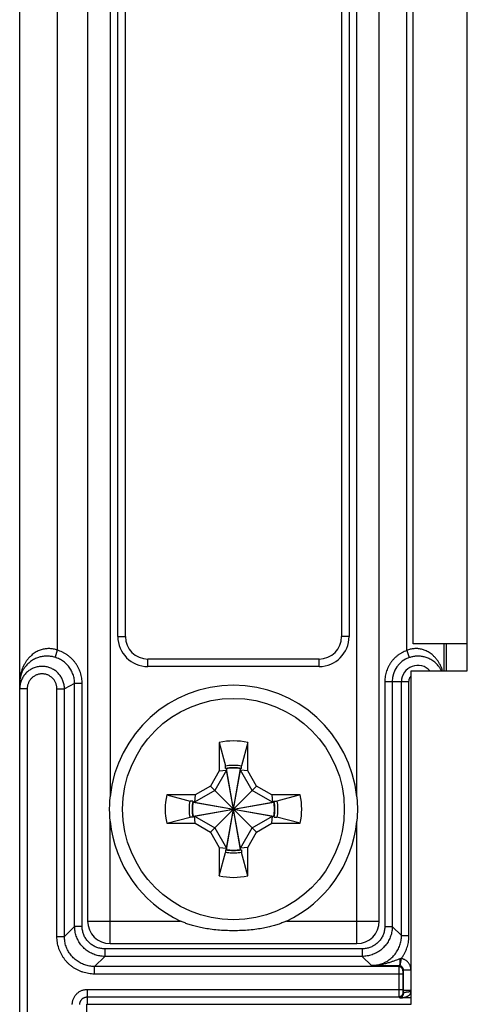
# Model space of a CAD drawing. Header units: inches. Extents: x 0.2 to 16.8, y 0.1 to 10.8.
# Tile 11 of 15: x 9.5 to 10.1, y 4.3 to 5.6. Entities that reach past the tile are written whole.
import ezdxf

# ---------------------------------------------------------------- set-up
doc = ezdxf.new("R2010")
doc.units = ezdxf.units.IN
doc.header["$LTSCALE"] = 0.935
doc.header["$MEASUREMENT"] = 0
doc.layers.get('0').update_dxf_attribs({"linetype": 'CONTINUOUS'})

msp = doc.modelspace()

# ---------------------------------------------------------------- linework, layer by layer
at = {"color": 7, "linetype": 'CONTINUOUS'}
for p, q in [((9.4775, 4.0114), (9.4775, 7.2604)), ((9.568, 6.8351), (9.568, 4.4367)), ((9.9564, 4.4367), (9.9564, 6.8351)), ((9.598, 6.6697), (9.598, 4.6021)), ((9.9264, 4.6021), (9.9264, 6.6697)), ((10.0736, 4.77), (10.0736, 6.5)), ((9.5275, 6.474), (9.5275, 4.7978)), ((9.9929, 4.7972), (9.9929, 6.4745)), ((9.6082, 4.8159), (9.6082, 6.4559)), ((9.6182, 4.8159), (9.6182, 6.4559)), ((9.9062, 6.4559), (9.9062, 4.8159)), ((9.9162, 6.4559), (9.9162, 4.8159)), ((10.0016, 4.806), (10.0016, 6.464)), ((9.6082, 4.8159), (9.6182, 4.8159)), ((9.9162, 4.8159), (9.9062, 4.8159)), ((10.0736, 4.806), (10.0016, 4.806)), ((10.0429, 4.77), (10.0429, 4.806)), ((10.0458, 4.77), (10.0458, 4.806)), ((9.5275, 4.7978), (9.5246, 4.7882)), ((9.9929, 4.7972), (9.9962, 4.7878)), ((9.6482, 4.7759), (9.6482, 4.7859)), ((9.8762, 4.7859), (9.6482, 4.7859)), ((9.8762, 4.7759), (9.8762, 4.7859)), ((9.8762, 4.7759), (9.6482, 4.7759)), ((9.999, 4.326), (9.999, 4.77)), ((9.999, 4.77), (10.0736, 4.77)), ((9.5507, 4.7532), (9.5371, 4.7464)), ((9.5507, 4.4297), (9.5507, 4.7532)), ((9.5607, 4.7532), (9.5507, 4.7532)), ((9.5607, 4.4297), (9.5607, 4.7532)), ((9.9637, 4.7559), (9.9637, 4.4297)), ((9.9637, 4.7559), (9.9959, 4.7559)), ((9.9737, 4.7559), (9.9737, 4.4297)), ((9.9859, 4.4174), (9.9859, 4.7559)), ((9.9959, 4.4174), (9.9959, 4.7559)), ((9.4875, 4.7464), (9.4775, 4.7464)), ((9.4875, 4.7464), (9.4875, 4.0114)), ((9.5271, 4.4161), (9.5271, 4.7464)), ((9.5271, 4.7464), (9.5371, 4.7464)), ((9.5371, 4.4161), (9.5371, 4.7464)), ((9.7433, 4.6748), (9.7517, 4.6437)), ((9.7433, 4.6748), (9.7433, 4.6371)), ((9.7811, 4.6748), (9.7728, 4.6437)), ((9.7811, 4.6371), (9.7811, 4.6748)), ((9.7433, 4.6371), (9.7315, 4.6166)), ((9.7528, 4.6377), (9.7373, 4.6109)), ((9.7433, 4.6371), (9.7528, 4.6377)), ((9.7517, 4.64), (9.7517, 4.6437)), ((9.7526, 4.6402), (9.7528, 4.6396)), ((9.7717, 4.5321), (9.7528, 4.6396)), ((9.7528, 4.6396), (9.7528, 4.6377)), ((9.7528, 4.5321), (9.7717, 4.6396)), ((9.7717, 4.534), (9.7528, 4.6377)), ((9.7528, 4.534), (9.7717, 4.6377)), ((9.7718, 4.6402), (9.7717, 4.6396)), ((9.7717, 4.6377), (9.7717, 4.6396)), ((9.7872, 4.6109), (9.7717, 4.6377)), ((9.7811, 4.6371), (9.7717, 4.6377)), ((9.7728, 4.64), (9.7728, 4.6437)), ((9.7929, 4.6166), (9.7811, 4.6371)), ((9.7373, 4.6109), (9.7104, 4.5953)), ((9.7315, 4.6166), (9.7111, 4.6048)), ((9.7315, 4.6166), (9.7929, 4.5552)), ((9.7315, 4.5552), (9.7929, 4.6166)), ((9.8141, 4.5953), (9.7872, 4.6109)), ((9.8134, 4.6048), (9.7929, 4.6166)), ((9.6733, 4.6048), (9.7044, 4.5964)), ((9.7111, 4.6048), (9.6733, 4.6048)), ((9.7081, 4.5964), (9.7044, 4.5964)), ((9.708, 4.5955), (9.7085, 4.5953)), ((9.7085, 4.5953), (9.816, 4.5764)), ((9.7104, 4.5953), (9.7085, 4.5953)), ((9.7085, 4.5764), (9.816, 4.5953)), ((9.7111, 4.6048), (9.7104, 4.5953)), ((9.7104, 4.5953), (9.8141, 4.5764)), ((9.7104, 4.5764), (9.8141, 4.5953)), ((9.8134, 4.6048), (9.8141, 4.5953)), ((9.8512, 4.6048), (9.8134, 4.6048)), ((9.816, 4.5953), (9.8141, 4.5953)), ((9.8165, 4.5955), (9.816, 4.5953)), ((9.8163, 4.5964), (9.8201, 4.5964)), ((9.8512, 4.6048), (9.8201, 4.5964)), ((9.598, 4.4067), (9.598, 4.5697)), ((9.6733, 4.567), (9.7044, 4.5753)), ((9.6733, 4.567), (9.7111, 4.567)), ((9.7081, 4.5753), (9.7044, 4.5753)), ((9.708, 4.5763), (9.7085, 4.5764)), ((9.7085, 4.5764), (9.7104, 4.5764)), ((9.7104, 4.5764), (9.7373, 4.5609)), ((9.7111, 4.567), (9.7104, 4.5764)), ((9.7111, 4.567), (9.7315, 4.5552)), ((9.7872, 4.5609), (9.8141, 4.5764)), ((9.7929, 4.5552), (9.8134, 4.567)), ((9.8134, 4.567), (9.8141, 4.5764)), ((9.8134, 4.567), (9.8512, 4.567)), ((9.8141, 4.5764), (9.816, 4.5764)), ((9.8165, 4.5763), (9.816, 4.5764)), ((9.8163, 4.5753), (9.8201, 4.5753)), ((9.8512, 4.567), (9.8201, 4.5753)), ((9.9264, 4.4067), (9.9264, 4.5697)), ((9.7315, 4.5552), (9.7433, 4.5347)), ((9.7373, 4.5609), (9.7528, 4.534)), ((9.7717, 4.534), (9.7872, 4.5609)), ((9.7811, 4.5347), (9.7929, 4.5552)), ((9.7433, 4.5347), (9.7433, 4.4969)), ((9.7433, 4.5347), (9.7528, 4.534)), ((9.7433, 4.4969), (9.7517, 4.528)), ((9.7517, 4.5318), (9.7517, 4.528)), ((9.7526, 4.5316), (9.7528, 4.5321)), ((9.7528, 4.534), (9.7528, 4.5321)), ((9.7811, 4.5347), (9.7717, 4.534)), ((9.7717, 4.5321), (9.7717, 4.534)), ((9.7718, 4.5316), (9.7717, 4.5321)), ((9.7728, 4.5318), (9.7728, 4.528)), ((9.7811, 4.4969), (9.7728, 4.528)), ((9.7811, 4.4969), (9.7811, 4.5347)), ((9.568, 4.4367), (9.6918, 4.4367)), ((9.8327, 4.4367), (9.9564, 4.4367)), ((9.5371, 4.4161), (9.5507, 4.4297)), ((9.5607, 4.4297), (9.5507, 4.4297)), ((9.9637, 4.4297), (9.9737, 4.4297)), ((9.9859, 4.4174), (9.9737, 4.4297)), ((9.5271, 4.4161), (9.5371, 4.4161)), ((9.9859, 4.4174), (9.9959, 4.4174)), ((9.5907, 4.3997), (9.5907, 4.3897)), ((9.9337, 4.3997), (9.5907, 4.3997)), ((9.598, 4.4067), (9.9264, 4.4067)), ((9.9337, 4.3997), (9.9337, 4.3897)), ((9.5771, 4.3761), (9.5907, 4.3897)), ((9.9337, 4.3897), (9.5907, 4.3897)), ((9.946, 4.3775), (9.9337, 4.3897)), ((9.9854, 4.3868), (9.9839, 4.3769)), ((9.5771, 4.3661), (9.5771, 4.3761)), ((9.9823, 4.3761), (9.5771, 4.3761)), ((9.9831, 4.3769), (9.9823, 4.3761)), ((9.9886, 4.3714), (9.9878, 4.3706)), ((9.9986, 4.3714), (9.9886, 4.3714)), ((9.9886, 4.3443), (9.9886, 4.3714)), ((9.9986, 4.3443), (9.9986, 4.3714)), ((9.9877, 4.3661), (9.5771, 4.3661)), ((9.9822, 4.3661), (9.9822, 4.3456)), ((9.9877, 4.3661), (9.9877, 4.3456)), ((9.5675, 4.3456), (9.5675, 4.326)), ((9.5675, 4.3456), (9.9877, 4.3456)), ((9.999, 4.3443), (9.9886, 4.3443)), ((9.5675, 4.3356), (9.9823, 4.3356)), ((9.9823, 4.3356), (9.9836, 4.3343)), ((9.999, 4.3343), (9.9836, 4.3343)), ((9.9878, 4.3411), (9.9886, 4.3403)), ((9.567, 3.7964), (9.567, 4.326)), ((9.567, 4.326), (9.999, 4.326))]:
    msp.add_line(p, q, dxfattribs=at)
msp.add_circle((9.7622, 4.5859), 0.1476, dxfattribs=at)
for centre, radius, start, end in [((9.6482, 4.8159), 0.04, 180, 270), ((9.6482, 4.8159), 0.03, 180, 270), ((9.8762, 4.8159), 0.03, 270, 360), ((9.8762, 4.8159), 0.04, 270, 360), ((10.0075, 4.7559), 0.0339, 109.4366, 180), ((10.0075, 4.7559), 0.0216, 40.8804, 180), ((9.7622, 4.5859), 0.165, 5.6297, 174.3703), ((9.7622, 4.5859), 0.0909, 78.007, 101.993), ((9.7622, 4.5859), 0.0551, 78.9667, 101.0333), ((9.7622, 4.5859), 0.0546, 80.0284, 99.9716), ((9.7622, 4.5859), 0.0909, 168.007, 191.993), ((9.7622, 4.5859), 0.0551, 168.9667, 191.0333), ((9.7622, 4.5859), 0.0546, 170.0284, 189.9716), ((9.7622, 4.5859), 0.0546, 350.0284, 9.9716), ((9.7622, 4.5859), 0.0551, 348.9667, 11.0333), ((9.7622, 4.5859), 0.0909, 348.007, 11.993), ((9.7622, 4.5859), 0.165, 185.6297, 244.7248), ((9.7622, 4.5859), 0.165, 295.2752, 354.3703), ((9.7622, 4.5859), 0.0551, 258.9667, 281.0333), ((9.7622, 4.5859), 0.0546, 260.0284, 279.9716), ((9.7622, 4.5859), 0.0909, 258.007, 281.993), ((9.598, 4.4367), 0.03, 180.0407, 269.9593), ((9.9264, 4.4367), 0.03, 270.0407, 359.9593)]:
    msp.add_arc(centre, radius, start, end, dxfattribs=at)
for points, knots in [([(9.5275, 4.7978), (9.5267, 4.7981), (9.5251, 4.7986), (9.5226, 4.7992), (9.5201, 4.7996), (9.5176, 4.7998), (9.515, 4.7998), (9.5125, 4.7996), (9.5099, 4.7992), (9.5073, 4.7986), (9.5047, 4.7978), (9.5021, 4.7967), (9.4995, 4.7954), (9.4968, 4.7938), (9.4942, 4.7918), (9.4917, 4.7895), (9.4892, 4.7869), (9.4868, 4.7839), (9.4846, 4.7805), (9.4825, 4.7768), (9.4808, 4.7727), (9.4794, 4.7683), (9.4783, 4.7637), (9.4777, 4.7595), (9.4776, 4.7569), (9.4775, 4.7559)], [0, 0, 0, 0, 0.033804, 0.067312, 0.100614, 0.13379, 0.166924, 0.200251, 0.234114, 0.268821, 0.304626, 0.341755, 0.380459, 0.421007, 0.46366, 0.508631, 0.556122, 0.606289, 0.659222, 0.714936, 0.773298, 0.834025, 0.896605, 0.96056, 1, 1, 1, 1]), ([(9.5246, 4.7882), (9.5238, 4.7884), (9.5223, 4.7889), (9.5198, 4.7893), (9.5174, 4.7896), (9.5149, 4.7898), (9.5125, 4.7898), (9.51, 4.7896), (9.5075, 4.7893), (9.5049, 4.7887), (9.5023, 4.788), (9.4997, 4.787), (9.4971, 4.7859), (9.4945, 4.7844), (9.492, 4.7827), (9.4895, 4.7806), (9.487, 4.7783), (9.4848, 4.7756), (9.4827, 4.7726), (9.4809, 4.7693), (9.4794, 4.7658), (9.4783, 4.762), (9.4778, 4.7586), (9.4776, 4.7566), (9.4776, 4.7559)], [0, 0, 0, 0, 0.037537, 0.074937, 0.112296, 0.149696, 0.187225, 0.225129, 0.263732, 0.303298, 0.344001, 0.386011, 0.429513, 0.474682, 0.521684, 0.57067, 0.621739, 0.674904, 0.73015, 0.787333, 0.846252, 0.906469, 0.967639, 1, 1, 1, 1]), ([(9.5607, 4.7532), (9.5607, 4.7544), (9.5606, 4.7569), (9.5601, 4.7606), (9.5594, 4.7642), (9.5584, 4.7678), (9.557, 4.7713), (9.5555, 4.7747), (9.5536, 4.7779), (9.5515, 4.781), (9.5492, 4.7839), (9.5466, 4.7866), (9.5438, 4.7891), (9.5408, 4.7914), (9.5377, 4.7934), (9.5344, 4.7951), (9.531, 4.7966), (9.5287, 4.7974), (9.5275, 4.7978)], [0, 0, 0, 0, 0.062246, 0.124761, 0.187421, 0.250095, 0.3127, 0.375279, 0.437886, 0.500494, 0.563055, 0.625584, 0.688161, 0.750829, 0.813483, 0.875987, 0.938207, 1, 1, 1, 1]), ([(9.9929, 4.7972), (9.9918, 4.7968), (9.9896, 4.796), (9.9864, 4.7944), (9.9833, 4.7925), (9.9804, 4.7904), (9.9776, 4.788), (9.9751, 4.7855), (9.9728, 4.7827), (9.9707, 4.7798), (9.9688, 4.7767), (9.9673, 4.7734), (9.966, 4.7701), (9.9649, 4.7666), (9.9642, 4.7631), (9.9638, 4.7595), (9.9637, 4.7571), (9.9637, 4.7559)], [0, 0, 0, 0, 0.066002, 0.132436, 0.199144, 0.265977, 0.332787, 0.399514, 0.466229, 0.53299, 0.599764, 0.666506, 0.733258, 0.800083, 0.866911, 0.933597, 1, 1, 1, 1]), ([(10.0407, 4.77), (10.0406, 4.77), (10.0402, 4.7716), (10.0392, 4.7744), (10.0373, 4.7784), (10.0352, 4.7821), (10.033, 4.7853), (10.0305, 4.7882), (10.028, 4.7907), (10.0254, 4.7928), (10.0228, 4.7946), (10.0202, 4.7961), (10.0176, 4.7973), (10.0151, 4.7983), (10.0125, 4.799), (10.01, 4.7995), (10.0075, 4.7998), (10.005, 4.7998), (10.0025, 4.7997), (10.0001, 4.7994), (9.9977, 4.7989), (9.9953, 4.7982), (9.9937, 4.7976), (9.9929, 4.7972)], [0, 0, 0, 0, 0.002934, 0.076524, 0.147067, 0.214228, 0.277852, 0.337978, 0.394734, 0.448348, 0.499075, 0.547227, 0.593143, 0.637175, 0.679607, 0.720717, 0.760868, 0.80052, 0.840102, 0.879763, 0.919576, 0.959621, 1, 1, 1, 1]), ([(10.0394, 4.77), (10.0392, 4.7703), (10.0385, 4.7717), (10.0371, 4.7741), (10.0349, 4.777), (10.0326, 4.7795), (10.0302, 4.7818), (10.0277, 4.7836), (10.0252, 4.7852), (10.0226, 4.7866), (10.02, 4.7876), (10.0175, 4.7885), (10.015, 4.7891), (10.0126, 4.7895), (10.0102, 4.7897), (10.0078, 4.7898), (10.0054, 4.7897), (10.0031, 4.7895), (10.0008, 4.7891), (9.9985, 4.7885), (9.997, 4.7881), (9.9962, 4.7878)], [0, 0, 0, 0, 0.020964, 0.093527, 0.163464, 0.230562, 0.294798, 0.356182, 0.414869, 0.471054, 0.524985, 0.57693, 0.627143, 0.675815, 0.723237, 0.769841, 0.816065, 0.862103, 0.908033, 0.953956, 1, 1, 1, 1]), ([(9.5371, 4.7464), (9.5371, 4.7473), (9.537, 4.749), (9.5366, 4.7517), (9.536, 4.7543), (9.5352, 4.7568), (9.5342, 4.7593), (9.5329, 4.7617), (9.5314, 4.7639), (9.5297, 4.766), (9.5279, 4.7679), (9.5259, 4.7697), (9.5237, 4.7713), (9.5214, 4.7726), (9.519, 4.7738), (9.5165, 4.7747), (9.5139, 4.7754), (9.5113, 4.7759), (9.5086, 4.7762), (9.506, 4.7762), (9.5033, 4.7759), (9.5007, 4.7754), (9.4981, 4.7747), (9.4956, 4.7738), (9.4932, 4.7726), (9.4909, 4.7712), (9.4887, 4.7697), (9.4867, 4.7679), (9.4848, 4.766), (9.4832, 4.7639), (9.4817, 4.7617), (9.4804, 4.7593), (9.4794, 4.7568), (9.4785, 4.7543), (9.478, 4.7517), (9.4776, 4.749), (9.4775, 4.7473), (9.4775, 4.7464)], [0, 0, 0, 0, 0.028569, 0.057142, 0.085712, 0.114281, 0.142852, 0.171423, 0.199992, 0.228561, 0.25713, 0.285699, 0.314269, 0.342839, 0.371408, 0.399978, 0.428549, 0.457119, 0.485691, 0.514262, 0.542834, 0.571406, 0.599978, 0.628551, 0.657124, 0.685698, 0.714271, 0.742845, 0.771418, 0.799991, 0.828565, 0.857139, 0.885713, 0.914285, 0.942855, 0.971427, 1, 1, 1, 1]), ([(9.5507, 4.7532), (9.5507, 4.7542), (9.5506, 4.7563), (9.5502, 4.7594), (9.5495, 4.7624), (9.5486, 4.7654), (9.5474, 4.7683), (9.546, 4.7711), (9.5444, 4.7738), (9.5425, 4.7763), (9.5405, 4.7786), (9.5382, 4.7807), (9.5358, 4.7827), (9.5332, 4.7844), (9.5304, 4.7859), (9.5276, 4.7872), (9.5256, 4.7879), (9.5246, 4.7882)], [0, 0, 0, 0, 0.06668, 0.133355, 0.200028, 0.266698, 0.333365, 0.40003, 0.466693, 0.533355, 0.600015, 0.666676, 0.733339, 0.800002, 0.866666, 0.933336, 1, 1, 1, 1]), ([(9.5271, 4.7464), (9.5271, 4.747), (9.527, 4.7483), (9.5267, 4.7502), (9.5263, 4.7521), (9.5256, 4.7539), (9.5248, 4.7557), (9.5238, 4.7574), (9.5226, 4.7589), (9.5213, 4.7604), (9.5199, 4.7617), (9.5183, 4.7628), (9.5166, 4.7638), (9.5149, 4.7647), (9.5131, 4.7653), (9.5112, 4.7658), (9.5092, 4.7661), (9.5073, 4.7662), (9.5054, 4.7661), (9.5034, 4.7658), (9.5015, 4.7653), (9.4997, 4.7647), (9.4979, 4.7638), (9.4963, 4.7628), (9.4947, 4.7617), (9.4933, 4.7604), (9.492, 4.7589), (9.4908, 4.7573), (9.4898, 4.7557), (9.489, 4.7539), (9.4883, 4.7521), (9.4879, 4.7502), (9.4876, 4.7483), (9.4875, 4.747), (9.4875, 4.7464)], [0, 0, 0, 0, 0.030749, 0.0618, 0.093052, 0.124407, 0.155763, 0.187052, 0.218305, 0.249575, 0.280872, 0.312174, 0.343467, 0.374755, 0.406045, 0.437339, 0.468634, 0.49993, 0.531227, 0.562525, 0.593825, 0.625123, 0.65642, 0.687724, 0.719038, 0.750347, 0.781629, 0.812893, 0.844192, 0.87556, 0.906925, 0.938185, 0.969242, 1, 1, 1, 1]), ([(9.9959, 4.7559), (9.9959, 4.7563), (9.996, 4.7571), (9.9962, 4.7583), (9.9965, 4.7595), (9.997, 4.7607), (9.9975, 4.7618), (9.9982, 4.7628), (9.9987, 4.7634), (9.999, 4.7637)], [0, 0, 0, 0, 0.140937, 0.283315, 0.426598, 0.570233, 0.71368, 0.856855, 1, 1, 1, 1]), ([(9.7517, 4.6437), (9.7531, 4.644), (9.7559, 4.6444), (9.7601, 4.6447), (9.7644, 4.6447), (9.7686, 4.6444), (9.7714, 4.644), (9.7728, 4.6437)], [0, 0, 0, 0, 0.200005, 0.399978, 0.600022, 0.799995, 1, 1, 1, 1]), ([(9.598, 4.5697), (9.5978, 4.5724), (9.5974, 4.5778), (9.5972, 4.5859), (9.5974, 4.594), (9.5978, 4.5994), (9.598, 4.6021)], [0, 0, 0, 0, 0.249998, 0.5, 0.750002, 1, 1, 1, 1]), ([(9.7044, 4.5753), (9.7041, 4.5767), (9.7037, 4.5795), (9.7034, 4.5838), (9.7034, 4.588), (9.7037, 4.5922), (9.7041, 4.595), (9.7044, 4.5964)], [0, 0, 0, 0, 0.200005, 0.399978, 0.600022, 0.799995, 1, 1, 1, 1]), ([(9.8201, 4.5964), (9.8203, 4.595), (9.8207, 4.5922), (9.821, 4.588), (9.821, 4.5838), (9.8207, 4.5795), (9.8203, 4.5767), (9.8201, 4.5753)], [0, 0, 0, 0, 0.200005, 0.399978, 0.600022, 0.799995, 1, 1, 1, 1]), ([(9.9264, 4.6021), (9.9267, 4.5994), (9.9271, 4.594), (9.9273, 4.5859), (9.9271, 4.5778), (9.9267, 4.5724), (9.9264, 4.5697)], [0, 0, 0, 0, 0.249998, 0.5, 0.750002, 1, 1, 1, 1]), ([(9.7728, 4.528), (9.7714, 4.5278), (9.7686, 4.5274), (9.7644, 4.5271), (9.7601, 4.5271), (9.7559, 4.5274), (9.7531, 4.5278), (9.7517, 4.528)], [0, 0, 0, 0, 0.200005, 0.399978, 0.600022, 0.799995, 1, 1, 1, 1]), ([(9.7622, 4.4238), (9.7587, 4.4238), (9.7517, 4.424), (9.7413, 4.4246), (9.7316, 4.4258), (9.7227, 4.4272), (9.7148, 4.4289), (9.7079, 4.4307), (9.7018, 4.4326), (9.6965, 4.4346), (9.6933, 4.436), (9.6918, 4.4367)], [0, 0, 0, 0, 0.147117, 0.292084, 0.430543, 0.556058, 0.667134, 0.765514, 0.853003, 0.930795, 1, 1, 1, 1]), ([(9.8327, 4.4367), (9.8312, 4.436), (9.8279, 4.4346), (9.8226, 4.4326), (9.8166, 4.4307), (9.8097, 4.4289), (9.8018, 4.4272), (9.7929, 4.4258), (9.7831, 4.4246), (9.7728, 4.424), (9.7658, 4.4238), (9.7622, 4.4238)], [0, 0, 0, 0, 0.069204, 0.146993, 0.234476, 0.332847, 0.443909, 0.569424, 0.707898, 0.852875, 1, 1, 1, 1]), ([(9.5907, 4.3897), (9.5896, 4.3897), (9.5874, 4.3898), (9.5841, 4.3902), (9.5808, 4.3909), (9.5777, 4.3919), (9.5746, 4.3931), (9.5716, 4.3945), (9.5688, 4.3962), (9.5661, 4.3981), (9.5635, 4.4003), (9.5612, 4.4026), (9.5591, 4.4051), (9.5571, 4.4078), (9.5555, 4.4107), (9.554, 4.4137), (9.5528, 4.4167), (9.5519, 4.4199), (9.5512, 4.4231), (9.5508, 4.4264), (9.5507, 4.4286), (9.5507, 4.4297)], [0, 0, 0, 0, 0.052643, 0.105283, 0.157919, 0.210553, 0.263185, 0.315813, 0.368439, 0.421064, 0.473688, 0.526312, 0.578936, 0.631561, 0.684187, 0.736816, 0.789447, 0.842081, 0.894717, 0.947355, 1, 1, 1, 1]), ([(9.5907, 4.3997), (9.5898, 4.3997), (9.5881, 4.3998), (9.5855, 4.4002), (9.5829, 4.4007), (9.5804, 4.4015), (9.578, 4.4025), (9.5756, 4.4037), (9.5734, 4.4051), (9.5714, 4.4067), (9.5694, 4.4085), (9.5677, 4.4104), (9.5661, 4.4125), (9.5646, 4.4147), (9.5634, 4.4171), (9.5624, 4.4195), (9.5616, 4.422), (9.5611, 4.4245), (9.5607, 4.4271), (9.5607, 4.4289), (9.5607, 4.4297)], [0, 0, 0, 0, 0.055179, 0.110681, 0.166364, 0.222089, 0.277732, 0.333304, 0.388874, 0.44447, 0.50008, 0.555688, 0.611281, 0.666847, 0.722419, 0.77806, 0.833767, 0.889416, 0.94487, 1, 1, 1, 1]), ([(9.9637, 4.4297), (9.9637, 4.4289), (9.9636, 4.4271), (9.9632, 4.4245), (9.9627, 4.422), (9.9619, 4.4195), (9.9609, 4.417), (9.9597, 4.4147), (9.9583, 4.4125), (9.9567, 4.4104), (9.9549, 4.4085), (9.953, 4.4067), (9.9509, 4.4051), (9.9487, 4.4037), (9.9463, 4.4025), (9.9439, 4.4015), (9.9414, 4.4007), (9.9389, 4.4002), (9.9363, 4.3998), (9.9345, 4.3997), (9.9337, 4.3997)], [0, 0, 0, 0, 0.055179, 0.110681, 0.166364, 0.222089, 0.277732, 0.333304, 0.388874, 0.44447, 0.50008, 0.555688, 0.611281, 0.666847, 0.722419, 0.77806, 0.833767, 0.889416, 0.94487, 1, 1, 1, 1]), ([(9.9737, 4.4297), (9.9737, 4.4286), (9.9736, 4.4264), (9.9732, 4.4231), (9.9725, 4.4199), (9.9715, 4.4167), (9.9703, 4.4137), (9.9689, 4.4107), (9.9672, 4.4078), (9.9653, 4.4051), (9.9631, 4.4026), (9.9608, 4.4003), (9.9583, 4.3981), (9.9556, 4.3962), (9.9527, 4.3945), (9.9497, 4.3931), (9.9467, 4.3919), (9.9435, 4.3909), (9.9403, 4.3902), (9.937, 4.3898), (9.9348, 4.3897), (9.9337, 4.3897)], [0, 0, 0, 0, 0.052643, 0.105283, 0.157919, 0.210553, 0.263185, 0.315813, 0.368439, 0.421064, 0.473688, 0.526312, 0.578936, 0.631561, 0.684187, 0.736816, 0.789447, 0.842081, 0.894717, 0.947355, 1, 1, 1, 1]), ([(9.5771, 4.3661), (9.5757, 4.3661), (9.5731, 4.3662), (9.5692, 4.3667), (9.5654, 4.3675), (9.5616, 4.3685), (9.5579, 4.3699), (9.5543, 4.3715), (9.5509, 4.3735), (9.5476, 4.3756), (9.5446, 4.3781), (9.5417, 4.3807), (9.539, 4.3836), (9.5366, 4.3867), (9.5344, 4.39), (9.5325, 4.3934), (9.5308, 4.397), (9.5295, 4.4007), (9.5284, 4.4044), (9.5276, 4.4083), (9.5272, 4.4122), (9.5271, 4.4148), (9.5271, 4.4161)], [0, 0, 0, 0, 0.049898, 0.099912, 0.149962, 0.199986, 0.249996, 0.300006, 0.35001, 0.400004, 0.449993, 0.499982, 0.54997, 0.599958, 0.649953, 0.699958, 0.749963, 0.799962, 0.849994, 0.900071, 0.950106, 1, 1, 1, 1]), ([(9.5771, 4.3761), (9.576, 4.3761), (9.5737, 4.3762), (9.5705, 4.3766), (9.5672, 4.3773), (9.5641, 4.3783), (9.561, 4.3795), (9.558, 4.3809), (9.5552, 4.3826), (9.5525, 4.3845), (9.5499, 4.3867), (9.5476, 4.389), (9.5455, 4.3915), (9.5435, 4.3942), (9.5418, 4.3971), (9.5404, 4.4), (9.5392, 4.4031), (9.5382, 4.4063), (9.5376, 4.4095), (9.5372, 4.4128), (9.5371, 4.415), (9.5371, 4.4161)], [0, 0, 0, 0, 0.052657, 0.105288, 0.157901, 0.210501, 0.263098, 0.315695, 0.368295, 0.420899, 0.47351, 0.526129, 0.578755, 0.631387, 0.684024, 0.736666, 0.789315, 0.841972, 0.894638, 0.947314, 1, 1, 1, 1]), ([(9.946, 4.3775), (9.9471, 4.3775), (9.9493, 4.3775), (9.9526, 4.378), (9.9558, 4.3786), (9.959, 4.3796), (9.962, 4.3808), (9.965, 4.3822), (9.9679, 4.3839), (9.9706, 4.3858), (9.9731, 4.388), (9.9754, 4.3903), (9.9776, 4.3928), (9.9795, 4.3955), (9.9812, 4.3984), (9.9826, 4.4014), (9.9838, 4.4044), (9.9848, 4.4076), (9.9855, 4.4108), (9.9859, 4.4141), (9.9859, 4.4163), (9.9859, 4.4174)], [0, 0, 0, 0, 0.052652, 0.105302, 0.157951, 0.210595, 0.263232, 0.315862, 0.368486, 0.421106, 0.473723, 0.52634, 0.578957, 0.631577, 0.684201, 0.736831, 0.789465, 0.8421, 0.894733, 0.947366, 1, 1, 1, 1]), ([(9.9854, 4.3868), (9.9862, 4.3877), (9.9876, 4.3897), (9.9895, 4.3928), (9.9912, 4.3961), (9.9927, 4.3995), (9.9938, 4.4029), (9.9948, 4.4065), (9.9955, 4.4101), (9.9959, 4.4138), (9.9959, 4.4162), (9.9959, 4.4174)], [0, 0, 0, 0, 0.110462, 0.221445, 0.332719, 0.444048, 0.555258, 0.666463, 0.777785, 0.889043, 1, 1, 1, 1]), ([(9.9838, 4.3863), (9.9828, 4.386), (9.9807, 4.3852), (9.9773, 4.384), (9.9735, 4.3826), (9.9693, 4.3812), (9.9646, 4.3799), (9.9598, 4.3787), (9.955, 4.378), (9.9504, 4.3775), (9.9474, 4.3774), (9.946, 4.3775)], [0, 0, 0, 0, 0.081648, 0.173271, 0.275611, 0.389511, 0.516524, 0.648267, 0.7715, 0.887136, 1, 1, 1, 1]), ([(9.9838, 4.3863), (9.9838, 4.3859), (9.9838, 4.3852), (9.9838, 4.3841), (9.9838, 4.383), (9.9837, 4.382), (9.9837, 4.3811), (9.9836, 4.3802), (9.9836, 4.3794), (9.9835, 4.3787), (9.9834, 4.3781), (9.9833, 4.3777), (9.9833, 4.3773), (9.9832, 4.3771), (9.9831, 4.377), (9.9831, 4.3769)], [0, 0, 0, 0, 0.119681, 0.236971, 0.350357, 0.458375, 0.559635, 0.652837, 0.736788, 0.810426, 0.872833, 0.923265, 0.961199, 0.986466, 1, 1, 1, 1]), ([(9.9854, 4.3868), (9.9852, 4.3867), (9.9849, 4.3866), (9.9844, 4.3865), (9.984, 4.3864), (9.9838, 4.3863)], [0, 0, 0, 0, 0.331765, 0.664903, 1, 1, 1, 1]), ([(9.9986, 4.3714), (9.9986, 4.372), (9.9985, 4.373), (9.9983, 4.3746), (9.9979, 4.3761), (9.9973, 4.3776), (9.9966, 4.379), (9.9958, 4.3803), (9.9948, 4.3816), (9.9938, 4.3827), (9.9926, 4.3837), (9.9913, 4.3846), (9.9899, 4.3854), (9.9885, 4.386), (9.987, 4.3865), (9.9859, 4.3867), (9.9854, 4.3868)], [0, 0, 0, 0, 0.0712, 0.142684, 0.214256, 0.285776, 0.357269, 0.428765, 0.500263, 0.571739, 0.643161, 0.714598, 0.786164, 0.857748, 0.929107, 1, 1, 1, 1]), ([(9.9831, 4.3769), (9.9821, 4.3769), (9.98, 4.377), (9.9768, 4.377), (9.9734, 4.377), (9.9697, 4.377), (9.9657, 4.3771), (9.9614, 4.3771), (9.9566, 4.3772), (9.9514, 4.3773), (9.9478, 4.3774), (9.946, 4.3775)], [0, 0, 0, 0, 0.08173, 0.1681, 0.259665, 0.357396, 0.463302, 0.579906, 0.708151, 0.848263, 1, 1, 1, 1]), ([(9.9823, 4.3761), (9.9823, 4.3761), (9.9823, 4.376), (9.9822, 4.3758), (9.9822, 4.3754), (9.9822, 4.3749), (9.9822, 4.3742), (9.9822, 4.3735), (9.9822, 4.3727), (9.9822, 4.3717), (9.9822, 4.3707), (9.9822, 4.3696), (9.9822, 4.3685), (9.9822, 4.3673), (9.9822, 4.3665), (9.9822, 4.3661)], [0, 0, 0, 0, 0.01025, 0.034401, 0.072156, 0.122987, 0.186183, 0.260851, 0.345941, 0.440253, 0.542455, 0.651107, 0.764665, 0.881517, 1, 1, 1, 1]), ([(9.9878, 4.3706), (9.9878, 4.3709), (9.9877, 4.3714), (9.9876, 4.3721), (9.9874, 4.3728), (9.987, 4.3734), (9.9866, 4.374), (9.9862, 4.3745), (9.9856, 4.375), (9.985, 4.3754), (9.9844, 4.3757), (9.9837, 4.376), (9.983, 4.3761), (9.9825, 4.3761), (9.9823, 4.3761)], [0, 0, 0, 0, 0.083318, 0.166643, 0.249975, 0.333313, 0.416654, 0.499998, 0.583342, 0.666683, 0.750022, 0.833354, 0.916681, 1, 1, 1, 1]), ([(9.9839, 4.3769), (9.9838, 4.3769), (9.9836, 4.3769), (9.9834, 4.3769), (9.9832, 4.3769), (9.9831, 4.3769)], [0, 0, 0, 0, 0.323455, 0.656891, 1, 1, 1, 1]), ([(9.9886, 4.3714), (9.9886, 4.3717), (9.9885, 4.3722), (9.9884, 4.3729), (9.9882, 4.3735), (9.9879, 4.3742), (9.9875, 4.3748), (9.987, 4.3753), (9.9865, 4.3758), (9.9859, 4.3762), (9.9853, 4.3765), (9.9846, 4.3767), (9.9841, 4.3768), (9.9839, 4.3769)], [0, 0, 0, 0, 0.091145, 0.182112, 0.27298, 0.363812, 0.454635, 0.545444, 0.636254, 0.727088, 0.817978, 0.908942, 1, 1, 1, 1]), ([(9.9878, 4.3706), (9.9878, 4.3706), (9.9878, 4.3706), (9.9877, 4.3704), (9.9877, 4.3702), (9.9877, 4.3699), (9.9877, 4.3695), (9.9877, 4.369), (9.9877, 4.3685), (9.9877, 4.368), (9.9877, 4.3674), (9.9877, 4.3668), (9.9877, 4.3664), (9.9877, 4.3661)], [0, 0, 0, 0, 0.013691, 0.046538, 0.098386, 0.168148, 0.25412, 0.354737, 0.468161, 0.592378, 0.724689, 0.861738, 1, 1, 1, 1]), ([(9.5475, 4.3256), (9.5475, 4.3263), (9.5476, 4.3276), (9.5479, 4.3295), (9.5483, 4.3314), (9.549, 4.3333), (9.5498, 4.3351), (9.5509, 4.3368), (9.552, 4.3383), (9.5534, 4.3398), (9.5548, 4.3411), (9.5564, 4.3423), (9.5581, 4.3433), (9.5599, 4.3442), (9.5617, 4.3448), (9.5636, 4.3453), (9.5656, 4.3456), (9.5669, 4.3456), (9.5675, 4.3456)], [0, 0, 0, 0, 0.061546, 0.123689, 0.186274, 0.249123, 0.312051, 0.374889, 0.43761, 0.500273, 0.562941, 0.625654, 0.688451, 0.751299, 0.814044, 0.876517, 0.938552, 1, 1, 1, 1]), ([(9.9822, 4.3456), (9.9822, 4.3452), (9.9822, 4.3445), (9.9822, 4.3433), (9.9822, 4.3422), (9.9822, 4.3411), (9.9822, 4.3401), (9.9822, 4.3391), (9.9822, 4.3383), (9.9822, 4.3375), (9.9822, 4.3369), (9.9822, 4.3364), (9.9822, 4.336), (9.9823, 4.3358), (9.9823, 4.3357), (9.9823, 4.3356)], [0, 0, 0, 0, 0.118483, 0.235335, 0.348892, 0.457545, 0.559747, 0.654059, 0.739149, 0.813817, 0.877013, 0.927844, 0.965599, 0.98975, 1, 1, 1, 1]), ([(9.9877, 4.3456), (9.9877, 4.3454), (9.9877, 4.345), (9.9877, 4.3444), (9.9877, 4.3438), (9.9877, 4.3433), (9.9877, 4.3427), (9.9877, 4.3423), (9.9877, 4.3419), (9.9877, 4.3416), (9.9877, 4.3414), (9.9878, 4.3412), (9.9878, 4.3411), (9.9878, 4.3411)], [0, 0, 0, 0, 0.138262, 0.275312, 0.407622, 0.531839, 0.645262, 0.74588, 0.831851, 0.901613, 0.953461, 0.986309, 1, 1, 1, 1]), ([(9.9886, 4.3403), (9.9886, 4.3408), (9.9886, 4.3416), (9.9886, 4.343), (9.9886, 4.3439), (9.9886, 4.3443)], [0, 0, 0, 0, 0.330575, 0.664145, 1, 1, 1, 1]), ([(9.9986, 4.3423), (9.9986, 4.3425), (9.9986, 4.343), (9.9986, 4.3437), (9.9986, 4.3441), (9.9986, 4.3443)], [0, 0, 0, 0, 0.330452, 0.664269, 1, 1, 1, 1]), ([(9.5575, 4.3256), (9.5575, 4.326), (9.5576, 4.3267), (9.5577, 4.3279), (9.5581, 4.3289), (9.5585, 4.33), (9.559, 4.331), (9.5597, 4.3319), (9.5604, 4.3327), (9.5613, 4.3335), (9.5622, 4.3341), (9.5632, 4.3347), (9.5642, 4.3351), (9.5653, 4.3354), (9.5664, 4.3356), (9.5671, 4.3356), (9.5675, 4.3356)], [0, 0, 0, 0, 0.071515, 0.143031, 0.21455, 0.286062, 0.357558, 0.429033, 0.500487, 0.571919, 0.643326, 0.714707, 0.786063, 0.857396, 0.92871, 1, 1, 1, 1]), ([(9.9878, 4.3411), (9.9878, 4.3409), (9.9877, 4.3404), (9.9876, 4.3397), (9.9874, 4.339), (9.987, 4.3384), (9.9866, 4.3378), (9.9862, 4.3372), (9.9856, 4.3368), (9.985, 4.3364), (9.9844, 4.336), (9.9837, 4.3358), (9.983, 4.3357), (9.9825, 4.3356), (9.9823, 4.3356)], [0, 0, 0, 0, 0.083318, 0.166643, 0.249975, 0.333313, 0.416654, 0.499998, 0.583342, 0.666683, 0.750022, 0.833354, 0.916681, 1, 1, 1, 1]), ([(9.9836, 4.3343), (9.9844, 4.3343), (9.9859, 4.3344), (9.9881, 4.3347), (9.9899, 4.3351), (9.9916, 4.3356), (9.993, 4.3362), (9.9942, 4.3367), (9.9953, 4.3374), (9.9961, 4.338), (9.9969, 4.3386), (9.9974, 4.3393), (9.9979, 4.3399), (9.9982, 4.3405), (9.9984, 4.3412), (9.9986, 4.3417), (9.9986, 4.3421), (9.9986, 4.3423)], [0, 0, 0, 0, 0.132337, 0.249065, 0.352421, 0.444369, 0.526325, 0.59947, 0.664853, 0.723304, 0.775694, 0.822571, 0.864551, 0.902298, 0.936696, 0.968866, 1, 1, 1, 1]), ([(9.9836, 4.3343), (9.9838, 4.3343), (9.9843, 4.3344), (9.985, 4.3347), (9.9856, 4.335), (9.9861, 4.3353), (9.9866, 4.3357), (9.987, 4.3361), (9.9874, 4.3365), (9.9877, 4.337), (9.9879, 4.3374), (9.9881, 4.3379), (9.9883, 4.3384), (9.9884, 4.3389), (9.9885, 4.3394), (9.9886, 4.3398), (9.9886, 4.3402), (9.9886, 4.3403)], [0, 0, 0, 0, 0.090251, 0.173469, 0.251337, 0.325039, 0.395341, 0.462909, 0.528103, 0.591453, 0.65311, 0.713569, 0.772869, 0.831305, 0.888803, 0.945077, 1, 1, 1, 1]), ([(9.9986, 4.3423), (9.9982, 4.3423), (9.9974, 4.3423), (9.9962, 4.3423), (9.9951, 4.3422), (9.994, 4.3421), (9.993, 4.342), (9.9921, 4.3418), (9.9912, 4.3416), (9.9905, 4.3415), (9.9898, 4.3413), (9.9893, 4.341), (9.9889, 4.3408), (9.9887, 4.3406), (9.9886, 4.3404), (9.9886, 4.3403)], [0, 0, 0, 0, 0.113415, 0.225307, 0.334167, 0.438531, 0.537008, 0.62831, 0.711272, 0.784891, 0.848368, 0.901186, 0.943265, 0.975349, 1, 1, 1, 1])]:
    msp.add_open_spline(points, degree=3, knots=knots, dxfattribs=at)
for points in [[(9.4776, 4.7559), (9.4775, 4.7552), (9.4775, 4.7546), (9.4775, 4.7539)], [(9.4775, 4.7559), (9.4775, 4.7552), (9.4775, 4.7546), (9.4775, 4.7539)]]:
    msp.add_open_spline(points, degree=3, dxfattribs=at)

doc.saveas('drawing.dxf')
